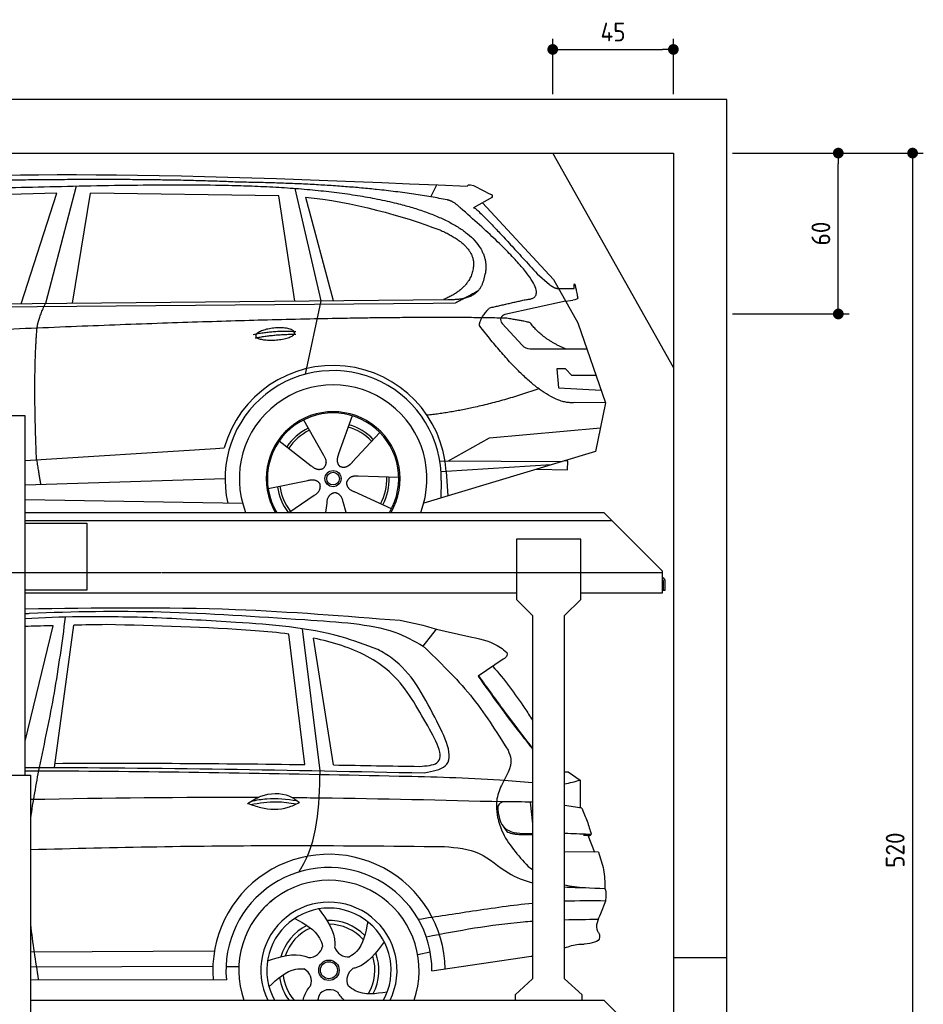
# Model space of a CAD drawing. Header units: millimetres. Extents: x -328 to 6332, y -257 to 9648.
# Tile 7 of 7: x 2962 to 6332, y 5975 to 9648. Entities that reach past the tile are written whole.
import ezdxf

# ---------------------------------------------------------------- set-up
doc = ezdxf.new("R2010")
doc.units = ezdxf.units.MM
doc.linetypes.add('GEN3', pattern=[6.25, 5, -1.25])
for name, color, linetype in [('3', 6, 'GEN3'), ('4', 3, 'Continuous'), ('5', 3, 'Continuous'), ('car', 10, 'Continuous')]:
    doc.layers.add(name, color=color, linetype=linetype)
doc.styles.get("Standard").update_dxf_attribs({"font": 'ISOCP.SHX'})
doc.dimstyles.new('GEN-ISO$0', dxfattribs={"dimscale": 20, "dimtxt": 3.5, "dimasz": 2, "dimexe": 2, "dimexo": 1, "dimgap": 1.5, "dimtad": 1, "dimdec": 1, "dimlfac": 0.1, "dimdsep": 46, "dimtxsty": 'STANDARD', "dimblk": 'PUNKT', "dimcen": 2, "dimclrd": 256, "dimclre": 256, "dimclrt": 2, "dimadec": 0, "dimazin": 0, "dimtp": 0.1, "dimtm": 0.1, "dimtfac": 0.71, "dimtdec": 1, "dimtmove": 2, "dimatfit": 3, "dimldrblk": 'PUNKT', "dimfxl": 1, "dimtolj": 1, "dimarcsym": 0})

# ---------------------------------------------------------------- blocks, each defined once
blk = doc.blocks.new('PUNKT')
at = {"layer": '4', "color": 0, "linetype": 'ByBlock'}
blk.add_line((-0.5, 0), (-1, 0), dxfattribs=at)
at = {"layer": '4', "color": 0, "linetype": 'ByBlock', "const_width": 0.5}
blk.add_lwpolyline([(-0.25, 0, 1), (0.25, 0, 1)], format="xyb", close=True, dxfattribs=at)
blk = doc.blocks.new('*D7')
at = {"layer": '5', "lineweight": -2}
for p, q in [((5620, 9150), (6332.3, 9150)), ((6292.3, 9110), (6292.3, 3990)), ((5731.2, 3950), (6332.3, 3950))]:
    blk.add_line(p, q, dxfattribs=at)
at = {"layer": 'DEFPOINTS', "color": 0}
for p in [(5600, 9150), (5711.2, 3950), (6292.3, 3950)]:
    blk.add_point(p, dxfattribs=at)
at = {"layer": '5', "lineweight": -2, "xscale": 40, "yscale": 40, "zscale": 40}
for p, rotation in [((6292.3, 9150), 90), ((6292.3, 3950), 270)]:
    blk.add_blockref('PUNKT', p, dxfattribs=dict(at, rotation=rotation))
at = {"layer": '5', "color": 2, "insert": (6227.3, 6550), "char_height": 70, "attachment_point": 5, "rotation": 90}
blk.add_mtext('\\A1;520', dxfattribs=at)
blk = doc.blocks.new('*D8')
at = {"layer": '5', "lineweight": -2}
for p, q in [((5620, 9150), (6055.2, 9150)), ((6015.2, 8590), (6015.2, 9110)), ((5620, 8550), (6055.2, 8550))]:
    blk.add_line(p, q, dxfattribs=at)
at = {"layer": 'DEFPOINTS', "color": 0}
for p in [(5600, 9150), (6015.2, 9150), (5600, 8550)]:
    blk.add_point(p, dxfattribs=at)
at = {"layer": '5', "lineweight": -2, "xscale": 40, "yscale": 40, "zscale": 40}
for p, rotation in [((6015.2, 9150), 90), ((6015.2, 8550), 270)]:
    blk.add_blockref('PUNKT', p, dxfattribs=dict(at, rotation=rotation))
at = {"layer": '5', "color": 2, "insert": (5950.2, 8850), "char_height": 70, "attachment_point": 5, "rotation": 90}
blk.add_mtext('\\A1;60', dxfattribs=at)
blk = doc.blocks.new('*D9')
at = {"layer": '5', "lineweight": -2}
for p, q in [((4950, 9370), (4950, 9576.7)), ((5400, 9370), (5400, 9576.7)), ((4990, 9536.7), (5360, 9536.7))]:
    blk.add_line(p, q, dxfattribs=at)
at = {"layer": 'DEFPOINTS', "color": 0}
for p in [(5400, 9536.7), (4950, 9350), (5400, 9350)]:
    blk.add_point(p, dxfattribs=at)
at = {"layer": '5', "lineweight": -2, "xscale": 40, "yscale": 40, "zscale": 40, "rotation": 180}
blk.add_blockref('PUNKT', (4950, 9536.7), dxfattribs=at)
at = {"layer": '5', "lineweight": -2, "xscale": 40, "yscale": 40, "zscale": 40}
blk.add_blockref('PUNKT', (5400, 9536.7), dxfattribs=at)
at = {"layer": '5', "color": 2, "insert": (5175, 9601.7), "char_height": 70, "attachment_point": 5}
blk.add_mtext('\\A1;45', dxfattribs=at)

msp = doc.modelspace()

# ---------------------------------------------------------------- linework, layer by layer
for p, q in [((5400, 8350), (4950, 9150)), ((2982, 8170), (2662, 8170)), ((2982, 7810), (5140, 7810)), ((5360, 7590), (5140, 7810)), ((2982, 7770), (3212.5, 7770)), ((3212.5, 7770), (3212.5, 7520)), ((4814.5, 7710), (4814.5, 7485)), ((5054.5, 7710), (4814.5, 7710)), ((5054.5, 7485), (5054.5, 7710)), ((5360, 7510), (5360, 7590)), ((5360, 7557.727), (5360, 7550)), ((3212.5, 7520), (2982, 7520)), ((2982, 7510), (4814.5, 7510)), ((5054.5, 7510), (5360, 7510)), ((4874.5, 7425), (4814.5, 7485)), ((5054.5, 7485), (4994.5, 7425)), ((4874.5, 7425), (4874.5, 6603.134)), ((4994.5, 6611.273), (4994.5, 7425)), ((2641, 6830), (3003.019, 6830)), ((3003, 265), (3003, 6830)), ((4994.5, 6070), (4994.5, 6611.273)), ((4874.5, 6603.134), (4874.5, 6070)), ((5400, 6150), (5600, 6150)), ((4874.5, 6070), (4809.5, 6010)), ((5059.5, 6010), (4994.5, 6070)), ((3003, 5990), (5140, 5990)), ((4809.5, 6010), (4809.5, 5990)), ((5059.5, 5990), (5059.5, 6010)), ((5360, 5770), (5140, 5990))]:
    msp.add_line(p, q)
for points in [[(5600, 3950), (5600, 6150), (5600, 9350), (0, 9350), (0, 0), (5600, 0), (5600, 3750), (5698.53, 3750), (5718.661, 3797.939), (5691.114, 3865.733), (5726.078, 3899.63), (5711.245, 3950), (5400, 3950), (5400, 200), (4950, 192.931), (4950, 91.608), (4850, 91.608), (4850, 176.952), (200, 250), (200, 9150), (5400, 9150), (5400, 3950)], [(2982, 6830), (2982, 8170)], [(2982, 7780), (5170, 7780)]]:
    msp.add_lwpolyline(points)
msp.add_lwpolyline([(5360, 7557.727, -0.18267581), (5362, 7552.435), (5362, 7520), (5370, 7520), (5370, 7552.435, 0.30561468), (5360, 7567.268)], format="xyb")
at = {"layer": '3'}
msp.add_line((5360, 7585), (295, 7585), dxfattribs=at)
at = {"layer": 'car'}
for p, q in [((3099.752, 9000.766), (2506.073, 8983.428)), ((2967.531, 8588.347), (3099.752, 9000.766)), ((3172.881, 9027.154), (3057.569, 8589.218)), ((3159.222, 8590.202), (3226.303, 9000.015)), ((3927.985, 8990.116), (3226.303, 9000.015)), ((3987.634, 9018.451), (4084.725, 8599.159)), ((4494.915, 8986.798), (4517.298, 9031.499)), ((3987.521, 8598.219), (3927.985, 8990.116)), ((4027.608, 8985.916), (4130.708, 8599.604)), ((4724.886, 8985.181), (4654.817, 8946.018)), ((4688.062, 8964.599), (4952.417, 8678.658)), ((4892.095, 8699.736), (4937.711, 8659.916)), ((4952.417, 8678.658), (5043.049, 8516.504)), ((4966.163, 8645.496), (5030.505, 8644.588)), ((1907.347, 8578.087), (4559.162, 8603.751)), ((4084.725, 8599.159), (4026.346, 8324.935)), ((4997.733, 8597.581), (4771.337, 8547.656)), ((4997.733, 8597.581), (5025.427, 8601.59)), ((1860.449, 8568.743), (4503.687, 8589.755)), ((4503.687, 8589.755), (4586.567, 8591.223)), ((4760.957, 8514.55), (4836.014, 8433.346)), ((5043.049, 8516.504), (5147.408, 8218.859)), ((4865.239, 8420.497), (5076.987, 8419.707)), ((4997.733, 8345.631), (4965.075, 8345.631)), ((4965.075, 8345.631), (4971.939, 8274.135)), ((5021.519, 8319.813), (4997.733, 8345.631)), ((5112.012, 8319.813), (5021.519, 8319.813)), ((4971.939, 8274.135), (5131.024, 8265.588)), ((5147.408, 8218.859), (5030.505, 8219.295)), ((5147.408, 8218.859), (5109.52, 8036.908)), ((4020.29, 8154.646), (4094.933, 8022.904)), ((4202.437, 8170.04), (4150.963, 8027.64)), ((4714.551, 8088.239), (5127.955, 8125.439)), ((4304.547, 8108.274), (4202.32, 7996.575)), ((4559.226, 8001.424), (4714.551, 8088.239)), ((2982, 8002.97), (3691.698, 8048.247)), ((3691.698, 8048.247), (3724.166, 8050.319)), ((3929.994, 8076.62), (4049.518, 7983.661)), ((5109.52, 8036.908), (4468.826, 7844.107)), ((4528.856, 8001.537), (4986.306, 7999.829)), ((4944.381, 7987.213), (4552.76, 7962.229)), ((4889.722, 7970.765), (5005.513, 7968.807)), ((5006.066, 8001.496), (4992.6, 8001.724)), ((5005.513, 7968.807), (5006.066, 8001.496)), ((2982, 7912.511), (3727.923, 7935.707)), ((4375.474, 7939.799), (4224.137, 7944.75)), ((4552.76, 7962.229), (4533.51, 7961)), ((4552.76, 7962.229), (4558.573, 7871.114)), ((3888.348, 7898.631), (4036.707, 7928.91)), ((4534.271, 7928.498), (4533.171, 7863.47)), ((3966.165, 7810), (4059.996, 7873.591)), ((4348.286, 7823.6), (4210.463, 7886.307)), ((2982, 7857.816), (3793.013, 7844.107)), ((4104.201, 7810), (4108.109, 7844.488)), ((4179.35, 7810), (4167.917, 7849.543)), ((2982, 6956.717), (3086.606, 7387.186)), ((3091.991, 6858.241), (3163.54, 7388.924)), ((4025.124, 6869.28), (3966.117, 7355.903)), ((4082.332, 6845.977), (4016.815, 7375.924)), ((4467.176, 7311.103), (4515.981, 7374.615)), ((4132.412, 6867.717), (4057.797, 7340.839)), ((4764.989, 7262.051), (4671.984, 7198.745)), ((4994.5, 6841.711), (5007.483, 6842.069)), ((5007.483, 6842.069), (5051.945, 6811.203)), ((5051.945, 6811.203), (5051.914, 6707.057)), ((4865.998, 6729.105), (4874.5, 6648.342)), ((5080.906, 6605.32), (5105.345, 6542.39)), ((5120.107, 6542.262), (4994.5, 6543.35)), ((5146.714, 6360.297), (5128.57, 6312.866)), ((3003, 6170.464), (3688.272, 6174.626)), ((4446.212, 6161.191), (4493.017, 6170.111)), ((4499.216, 6099.539), (4869.975, 6154.035)), ((3003, 6114.771), (3682.336, 6117.613)), ((3731.409, 6116.071), (3779.069, 6115.491)), ((3003, 6067.653), (3732.732, 6066.298))]:
    msp.add_line(p, q, dxfattribs=at)
for centre, radius in [((4130.506, 7935.837), 30.149), ((4130.506, 7935.837), 23.625), ((4115.228, 6101.945), 38.176), ((4115.228, 6101.945), 31.574)]:
    msp.add_circle(centre, radius, dxfattribs=at)
for centre, radius, start, end in [((4775.644, 8528.126), 20, 102.435753, 222.747291), ((4865.388, 8460.497), 40, 222.747291, 269.78612), ((4130.92, 7935.316), 422.698, 3.650408, 164.21264), ((4130.92, 7935.316), 403.409, 359.031542, 193.114614), ((4130.92, 7935.316), 350, 339.019775, 200.980225), ((4130.92, 7935.316), 250, 329.916339, 210.083661), ((4130.506, 7935.837), 245, 329.094752, 210.905248), ((4130.506, 7935.837), 209.639, 116.262002, 145.39945), ((4130.506, 7935.837), 200.649, 44.115177, 73.546276), ((4130.506, 7935.837), 209.639, 44.262002, 73.39945), ((4130.506, 7935.837), 200.649, 116.115177, 145.546276), ((4130.506, 7935.837), 200.649, 332.115177, 1.546276), ((4130.506, 7935.837), 209.639, 332.262002, 1.39945), ((4130.506, 7935.837), 209.639, 188.262002, 216.888086), ((4130.506, 7935.837), 200.649, 188.115177, 217.546276), ((4115.174, 6101.361), 433.143, 0.713034, 184.611464), ((4115.174, 6101.361), 384.046, 359.728185, 185.238388), ((4115.174, 6101.361), 336.401, 340.668317, 199.331683), ((4115.198, 6101.936), 254.002, 333.852188, 206.147812), ((4115.228, 6101.945), 231.908, 331.137179, 208.862821), ((4115.228, 6101.945), 186.234, 44.26331, 92.401076), ((4115.228, 6101.945), 186.234, 116.262636, 164.391182), ((4115.228, 6101.945), 171.516, 113.590508, 161.725726), ((4115.228, 6101.945), 171.516, 41.590242, 89.735966), ((4040.157, 6201.434), 52.287, 268.672155, 348.430967), ((4186.649, 6204.086), 52.287, 196.672155, 276.430967), ((4115.228, 6101.945), 171.516, 329.577035, 17.73023), ((4115.228, 6101.945), 186.234, 332.251274, 20.396389), ((3997.409, 6061.292), 52.287, 340.672155, 60.430967), ((4234.44, 6065.582), 52.287, 124.672155, 204.430967), ((4115.228, 6101.945), 186.234, 188.250185, 216.948741), ((4115.228, 6101.945), 171.516, 185.577469, 220.743822), ((4117.483, 5977.331), 52.287, 52.672155, 132.430967)]:
    msp.add_arc(centre, radius, start, end, dxfattribs=at)
for points, degree in [([(2286.203, 9019.956), (2698.159, 9091.514), (3458.346, 9079.032), (4630.852, 9026.48)], 3), ([(3780.92, 9041.384), (3432.56, 9057.582), (2816.677, 9047.22)], 2), ([(4556.487, 8975.428), (4255.361, 9035.297), (3780.92, 9041.384)], 2), ([(4630.852, 9026.48), (4639.229, 9045.968), (4686.633, 9009.266), (4724.104, 8993.762)], 3), ([(4027.608, 8985.916), (4199.462, 8969.332), (4395.558, 8914.636), (4528.856, 8863.219)], 3), ([(4606.179, 8945.045), (4580.221, 8970.736), (4556.487, 8975.428)], 2), ([(4724.886, 8985.181), (4726.551, 8986.825), (4722.055, 8988.991), (4726.633, 8992.716), (4724.104, 8993.762)], 4), ([(4851.794, 8604.166), (4992.525, 8609.085), (4606.179, 8945.045)], 2), ([(4654.817, 8946.018), (4659.056, 8956.756), (4892.095, 8699.736)], 2), ([(4528.856, 8863.219), (4644.544, 8813.309), (4654.195, 8747.178)], 2), ([(4654.195, 8747.178), (4659.801, 8652.703), (4542.513, 8603.59)], 2), ([(4559.162, 8603.751), (4609.249, 8604.236), (4676.892, 8606.594), (4689.949, 8656.439), (4698.187, 8699.673)], 4), ([(4586.567, 8591.223), (4616.913, 8607.482), (4672.52, 8637.357)], 2), ([(4937.711, 8659.916), (4946.02, 8652.663), (4963.802, 8642.636), (4968.399, 8645.12), (4970.302, 8646.659)], 4), ([(5030.505, 8644.588), (5028.577, 8692.593), (5043.063, 8609.288)], 2), ([(4714.574, 8572.752), (4851.794, 8604.166)], 1), ([(5043.063, 8609.288), (5043.319, 8605.578), (5035.566, 8603.056), (5025.413, 8601.588)], 3), ([(3026.457, 8497.021), (3029.287, 8528.037), (3057.569, 8589.218)], 2), ([(4676.89, 8506.32), (4674.622, 8530.471), (4714.574, 8572.752)], 2), ([(4778.456, 8534.052), (3901.801, 8554.437), (1469.772, 8419.972)], 2), ([(4866.3, 8516.476), (4865.012, 8519.476), (4778.456, 8534.052)], 2), ([(3024.731, 8005.696), (3011.081, 8318.95), (3026.457, 8497.021)], 2), ([(3833.03, 8473.317), (3908.455, 8490.212), (3991.969, 8484.428)], 2), ([(5030.505, 8219.295), (4907.523, 8206.48), (4676.89, 8506.32)], 2), ([(4997.733, 8420.003), (4912.071, 8455.105), (4866.3, 8516.476)], 2), ([(3840.207, 8460.485), (3914.215, 8475.078), (3992.13, 8474.335)], 2), ([(4898.591, 8270.651), (4673.905, 8193.197), (4481.126, 8172.02)], 2), ([(4094.933, 8022.904), (4112.971, 7996.513), (4096.207, 7975.53)], 2), ([(4150.963, 8027.64), (4146.425, 8015.085), (4142.473, 8001.056), (4146.853, 7987.259), (4157.658, 7980.724)], 4), ([(3024.731, 8005.696), (3034.871, 7940.82), (3039.887, 7914.311)], 2), ([(4049.518, 7983.661), (4073.014, 7961.986), (4096.207, 7975.53)], 2), ([(4202.32, 7996.575), (4193.307, 7986.727), (4182.716, 7976.714), (4168.463, 7974.188), (4157.658, 7980.724)], 4), ([(4224.137, 7944.75), (4192.388, 7948.474), (4181.586, 7923.885)], 2), ([(4036.707, 7928.91), (4067.381, 7937.91), (4082.156, 7915.482)], 2), ([(4059.996, 7873.591), (4087.871, 7889.24), (4082.156, 7915.482)], 2), ([(4210.463, 7886.307), (4180.357, 7897.056), (4181.586, 7923.885)], 2), ([(4108.109, 7844.488), (4109.028, 7876.442), (4134.924, 7883.564)], 2), ([(4167.917, 7849.543), (4161.648, 7880.889), (4134.924, 7883.564)], 2), ([(2982, 7450.6), (2982.398, 7450.61), (2982.796, 7450.62), (2983.194, 7450.63)], 3), ([(3283.792, 7391.329), (3243.709, 7390.551), (3203.627, 7389.774), (3163.54, 7388.924)], 3), ([(4380.298, 7407.249), (4426.36, 7397.904), (4472.422, 7388.559), (4515.981, 7374.615)], 3), ([(4870.355, 6932.993), (4871.737, 6930.941), (4873.118, 6928.89), (4874.5, 6926.84)], 3), ([(3094.074, 6873.691), (3404.418, 6875.443), (3714.795, 6873.539), (4025.124, 6869.28)], 3), ([(2982, 6858.331), (3478.203, 6858.692), (3974.407, 6848.404), (4470.612, 6838.116)], 3), ([(3003, 6669.162), (3011.662, 6732.272), (3023.435, 6795.301), (3035.209, 6858.33)], 3), ([(4132.412, 6867.717), (4239.334, 6866.073), (4346.25, 6864.197), (4453.167, 6862.321)], 3), ([(4994.5, 6797.657), (5013.804, 6800.479), (5032.875, 6805.841), (5051.945, 6811.203)], 3), ([(3849.636, 6745.987), (3567.434, 6747.156), (3285.199, 6744.259), (3003, 6738.389)], 3), ([(4874.5, 6728.802), (4838.033, 6730.222), (4801.423, 6730.079), (4764.813, 6729.936)], 3), ([(5058.197, 6705.998), (5036.978, 6709.779), (5015.759, 6713.559), (4994.5, 6716.899)], 3), ([(4842.357, 6608.098), (4853.071, 6608.125), (4863.785, 6608.152), (4874.5, 6608.188)], 3), ([(4857.841, 6489.409), (4863.387, 6485.455), (4868.933, 6481.501), (4874.5, 6477.603)], 3), ([(4994.5, 6421.015), (5042.256, 6410.155), (5093.555, 6408.626), (5144.854, 6407.097)], 3), ([(4994.5, 6412.69), (5020.298, 6411.344), (5046.422, 6410.795), (5072.546, 6410.246)], 3), ([(5144.854, 6407.097), (5150.723, 6390.389), (5147.364, 6373.714), (5146.714, 6360.297)], 3), ([(3880.147, 6342.044), (3887.411, 6348.522), (3894.675, 6355), (3901.887, 6361.504)], 3), ([(5146.714, 6360.297), (5095.939, 6360.607), (5045.164, 6360.917), (4994.5, 6359.276)], 3), ([(5119.234, 6291.195), (5077.637, 6290.754), (5036.039, 6290.313), (4994.5, 6289.266)], 3), ([(3032.255, 6067.599), (3021.64, 6135.902), (3011.025, 6204.205), (3003, 6272.44)], 3), ([(4870.102, 6154.073), (4871.568, 6154.349), (4873.034, 6154.625), (4874.5, 6154.902)], 3), ([(4074.1, 5990), (4076.058, 5998.648), (4079.131, 6007.286), (4082.205, 6015.924)], 3)]:
    msp.add_open_spline(points, degree=degree, dxfattribs=at)
for points, degree, knots in [([(2455.9, 9007.775), (2482.828, 9008.821), (2621.844, 9013.195), (3643.063, 9042.702), (4263.337, 9041.938), (4733.756, 8886.345), (4698.187, 8699.673)], 4, [0.082131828, 0.082131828, 0.082131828, 0.082131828, 0.082131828, 0.258851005, 0.508851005, 1, 1, 1, 1, 1]), ([(3841.917, 8468.024), (3841.056, 8476.265), (3862.058, 8492.611), (3944.732, 8512.742), (4037.697, 8479.67), (3951.402, 8448.037), (3866.628, 8448.671), (3842.779, 8459.788), (3841.917, 8468.024)], 5, [0, 0, 0, 0, 0, 0, 0.30010604, 0.50010604, 0.70010604, 1, 1, 1, 1, 1, 1]), ([(2983.194, 7450.63), (3244.395, 7454.279), (3710.827, 7460.795), (4175.737, 7423.61), (4380.298, 7407.249)], 3, [0, 0, 0, 0, 783.1318761, 1398.45159809, 1398.45159809, 1398.45159809, 1398.45159809]), ([(2982, 7432.5), (2987.605, 7432.781), (3156.605, 7441.054), (3504.635, 7445.684), (3906.535, 7417.267), (4150.332, 7401.8), (4208.034, 7394.992)], 3, [374.20948853, 374.20948853, 374.20948853, 374.20948853, 391.04113045, 881.65190656, 1416.36611316, 1602.40445222, 1602.40445222, 1602.40445222, 1602.40445222]), ([(3473.659, 7416.713), (3377.009, 7419.088), (3213.052, 7423.116), (3049.224, 7416.787), (2982, 7413.218)], 3, [0, 0, 0, 0, 289.92578759, 491.83208865, 491.83208865, 491.83208865, 491.83208865]), ([(3035.209, 6858.33), (3054.964, 6950.77), (3094.659, 7136.512), (3120.15, 7324.729), (3132.954, 7419.274)], 3, [0, 0, 0, 0, 283.47066553, 569.57950884, 569.57950884, 569.57950884, 569.57950884]), ([(3086.606, 7387.186), (3055.343, 7386.429), (3020.476, 7385.504), (2985.602, 7384.447), (2982, 7384.336)], 3, [197.25653586, 197.25653586, 197.25653586, 197.25653586, 291.06345214, 301.86682766, 301.86682766, 301.86682766, 301.86682766]), ([(3966.117, 7355.903), (3924.434, 7361.29), (3697.066, 7381.543), (3469.442, 7386.933), (3283.792, 7391.329)], 3, [637.56260995, 637.56260995, 637.56260995, 637.56260995, 763.5499019, 1320.8101244, 1320.8101244, 1320.8101244, 1320.8101244]), ([(4297.385, 7298.613), (4252.128, 7315.303), (4082.654, 7377.8), (3801.222, 7398.499), (3571.634, 7411.265), (3473.659, 7416.713)], 3, [0, 0, 0, 0, 144.38685037, 540.67992324, 835.69120666, 835.69120666, 835.69120666, 835.69120666]), ([(4208.034, 7394.992), (4260.284, 7387.884), (4351.982, 7375.41), (4432.526, 7330.446), (4467.176, 7311.103)], 3, [0, 0, 0, 0, 156.40957279, 274.49702776, 274.49702776, 274.49702776, 274.49702776]), ([(4515.981, 7374.615), (4559.745, 7364.706), (4639.919, 7346.553), (4734.32, 7325.121), (4770.848, 7293.704), (4778.664, 7286.981)], 3, [0, 0, 0, 0, 135.79118278, 248.76576552, 279.52055206, 279.52055206, 279.52055206, 279.52055206]), ([(4476.867, 7025.527), (4437.53, 7094.898), (4364.026, 7224.52), (4193.972, 7307.457), (4093.136, 7333.595), (4057.797, 7340.839)], 3, [0, 0, 0, 0, 233.68439884, 436.64492721, 544.70603413, 544.70603413, 544.70603413, 544.70603413]), ([(4467.176, 7311.103), (4528.415, 7252.087), (4649.589, 7135.313), (4739.129, 6992.849), (4783.416, 6922.385)], 3, [0, 0, 0, 0, 254.08987254, 502.76225998, 502.76225998, 502.76225998, 502.76225998]), ([(4510.2, 7045.592), (4466.685, 7129.21), (4413.099, 7232.182), (4315.693, 7288.102), (4297.385, 7298.613)], 3, [0, 0, 0, 0, 271.55977311, 334.41548981, 334.41548981, 334.41548981, 334.41548981]), ([(4778.664, 7286.981), (4779.385, 7283.182), (4781.443, 7272.338), (4771.469, 7266.102), (4764.989, 7262.051)], 3, [0, 0, 0, 0, 10.85543163, 30.97910088, 30.97910088, 30.97910088, 30.97910088]), ([(4725.963, 7235.487), (4769.917, 7187.851), (4819.394, 7118.709), (4865.013, 7049.556), (4874.5, 7034.945)], 3, [395.65394345, 395.65394345, 395.65394345, 395.65394345, 587.12250194, 638.4116144, 638.4116144, 638.4116144, 638.4116144]), ([(4671.984, 7198.745), (4722.915, 7127.174), (4787.04, 7037.063), (4856.138, 6950.751), (4870.355, 6932.993)], 3, [0, 0, 0, 0, 263.42526544, 331.66454725, 331.66454725, 331.66454725, 331.66454725]), ([(4673.496, 7199.775), (4705.18, 7155.939), (4762.684, 7076.383), (4821.727, 6997.964), (4848.237, 6962.753)], 3, [0, 0, 0, 0, 162.25725001, 294.47782475, 294.47782475, 294.47782475, 294.47782475]), ([(4453.167, 6862.321), (4478.837, 6864.28), (4564.82, 6870.842), (4513.127, 6961.756), (4476.867, 7025.527)], 3, [0, 0, 0, 0, 66.11082204, 221.4407691, 221.4407691, 221.4407691, 221.4407691]), ([(4470.612, 6838.116), (4501.802, 6844.112), (4602.578, 6863.486), (4547.933, 6971.209), (4510.2, 7045.592)], 3, [0, 0, 0, 0, 83.00993091, 268.20753088, 268.20753088, 268.20753088, 268.20753088]), ([(4848.237, 6962.753), (4855.826, 6953.947), (4865.087, 6943.2), (4873.072, 6931.503), (4874.5, 6929.38)], 3, [0, 0, 0, 0, 34.81504787, 42.48772705, 42.48772705, 42.48772705, 42.48772705]), ([(4783.416, 6922.385), (4787.773, 6911.512), (4805.429, 6867.452), (4761.276, 6805.682), (4739.395, 6743.884), (4740.367, 6712.707), (4740.713, 6701.589)], 3, [0, 0, 0, 0, 34.09795283, 138.17510847, 197.88759598, 230.98336188, 230.98336188, 230.98336188, 230.98336188]), ([(2982, 6845.779), (3048.622, 6845.797), (3513.908, 6844.7), (3979.108, 6834.927), (4377.698, 6826.553)], 3, [1070.90526851, 1070.90526851, 1070.90526851, 1070.90526851, 1270.77070837, 2466.7509464, 2466.7509464, 2466.7509464, 2466.7509464]), ([(4002.4, 6468.476), (4005.128, 6472.371), (4074.687, 6576.142), (4078.583, 6713.671), (4082.332, 6845.977)], 3, [175.1820291, 175.1820291, 175.1820291, 175.1820291, 189.89009308, 562.59257258, 562.59257258, 562.59257258, 562.59257258]), ([(4377.698, 6826.553), (4502.887, 6823.651), (4668.751, 6819.806), (4833.986, 6805.646), (4874.5, 6802.048)], 3, [0, 0, 0, 0, 375.49028851, 497.4930681, 497.4930681, 497.4930681, 497.4930681]), ([(3811.616, 6724.587), (3827.602, 6734.411), (3873.774, 6762.784), (3952.187, 6766.222), (3993.279, 6736.745), (4005.284, 6728.133)], 3, [0, 0, 0, 0, 56.38615768, 162.85270925, 206.79253599, 206.79253599, 206.79253599, 206.79253599]), ([(3811.616, 6724.587), (3827.682, 6718.676), (3875.829, 6701.66), (3946.676, 6699.521), (3991.333, 6721.323), (4005.284, 6728.133)], 3, [5.20857777, 5.20857777, 5.20857777, 5.20857777, 44.19858244, 121.45502053, 156.55165958, 156.55165958, 156.55165958, 156.55165958]), ([(3823.352, 6720.418), (3855.7, 6725.823), (3912.306, 6735.281), (3968.721, 6726.446), (3992.893, 6722.153)], 3, [0, 0, 0, 0, 73.87869257, 129.28264643, 129.28264643, 129.28264643, 129.28264643]), ([(3825.227, 6732.856), (3844.722, 6736.798), (3901.158, 6747.318), (3958.412, 6740.06), (3995.897, 6734.802)], 3, [7.57653008, 7.57653008, 7.57653008, 7.57653008, 52.54453162, 137.65923726, 137.65923726, 137.65923726, 137.65923726]), ([(4764.813, 6729.936), (4538.226, 6735.579), (4276.582, 6742.095), (4014.891, 6744.851), (3979.827, 6745.155)], 3, [0, 0, 0, 0, 679.94077212, 785.14268485, 785.14268485, 785.14268485, 785.14268485]), ([(4764.813, 6729.936), (4757.592, 6726.701), (4743.82, 6720.531), (4745.182, 6705.668), (4745.829, 6698.598)], 3, [0, 0, 0, 0, 21.2763028, 40.57534917, 40.57534917, 40.57534917, 40.57534917]), ([(4740.713, 6701.589), (4741.383, 6694.356), (4743.894, 6667.254), (4768.879, 6587.328), (4820.185, 6530.857), (4857.841, 6489.409)], 3, [0, 0, 0, 0, 21.78639458, 81.63409399, 246.74740324, 246.74740324, 246.74740324, 246.74740324]), ([(4745.829, 6698.598), (4748.831, 6677.091), (4753.158, 6646.09), (4789.494, 6617.955), (4828.902, 6611.552), (4858.778, 6611.694), (4874.5, 6612.018)], 3, [0, 0, 0, 0, 61.68814119, 88.91579557, 131.37711416, 178.6572207, 178.6572207, 178.6572207, 178.6572207]), ([(5058.197, 6705.998), (5065.294, 6690.127), (5079.344, 6658.704), (5088.73, 6625.588), (5093.376, 6609.199)], 3, [0, 0, 0, 0, 52.08157366, 103.11322652, 103.11322652, 103.11322652, 103.11322652]), ([(4764.627, 6639.785), (4768.642, 6632.344), (4775.973, 6618.757), (4795.305, 6612.795), (4811.577, 6609.338), (4826.708, 6608.656), (4837.39, 6608.275), (4842.357, 6608.098)], 3, [0, 0, 0, 0, 24.29980573, 44.3743889, 57.43354771, 74.61313086, 89.53793221, 89.53793221, 89.53793221, 89.53793221]), ([(4994.5, 6613.125), (4998.505, 6613.066), (5031.477, 6612.456), (5064.427, 6610.722), (5093.376, 6609.199)], 3, [109.79106581, 109.79106581, 109.79106581, 109.79106581, 121.81112777, 208.75100437, 208.75100437, 208.75100437, 208.75100437]), ([(5064.955, 6606.129), (5068.519, 6605.956), (5075.626, 6605.611), (5082.73, 6605.222), (5086.271, 6605.028)], 3, [0, 0, 0, 0, 10.70534834, 21.34402657, 21.34402657, 21.34402657, 21.34402657]), ([(5086.271, 6605.028), (5088.033, 6604.98), (5091.331, 6604.891), (5092.726, 6607.83), (5093.376, 6609.199)], 3, [0, 0, 0, 0, 4.79867602, 8.97789448, 8.97789448, 8.97789448, 8.97789448]), ([(3003, 6552.421), (3316.374, 6561.01), (3830.723, 6570.62), (4345.145, 6565.441), (4546.106, 6563.418)], 3, [2106.33012007, 2106.33012007, 2106.33012007, 2106.33012007, 3046.71569269, 3649.59835201, 3649.59835201, 3649.59835201, 3649.59835201]), ([(4546.106, 6563.418), (4591.256, 6559.575), (4681.237, 6551.915), (4772.655, 6463.129), (4842.857, 6436.397), (4874.5, 6428.541)], 3, [0, 0, 0, 0, 132.0898391, 263.24135713, 362.01210177, 362.01210177, 362.01210177, 362.01210177]), ([(5120.107, 6542.262), (5127.819, 6520.895), (5143.574, 6477.243), (5143.969, 6430.818), (5144.171, 6407.117)], 3, [0, 0, 0, 0, 67.6224914, 138.15469868, 138.15469868, 138.15469868, 138.15469868]), ([(4078.108, 6330.889), (4107.675, 6289.488), (4140.291, 6243.818), (4137.102, 6193.791), (4136.56, 6189.085)], 3, [0, 0, 0, 0, 140.86220674, 155.38829952, 155.38829952, 155.38829952, 155.38829952]), ([(4874.5, 6351.356), (4799.867, 6344.091), (4657.882, 6323.071), (4516.37, 6301.499), (4449.018, 6291.203)], 3, [272.55262909, 272.55262909, 272.55262909, 272.55262909, 497.58316337, 702.08352874, 702.08352874, 702.08352874, 702.08352874]), ([(3987.423, 6295.498), (4025.146, 6274.809), (4073.457, 6248.314), (4088.945, 6201.701), (4091.37, 6190.892)], 3, [0, 0, 0, 0, 119.17913262, 152.62743133, 152.62743133, 152.62743133, 152.62743133]), ([(4259.802, 6283.271), (4251.783, 6241.001), (4241.519, 6186.896), (4202.01, 6157.764), (4192.506, 6152.127)], 3, [0, 0, 0, 0, 119.17913262, 152.5469721, 152.5469721, 152.5469721, 152.5469721]), ([(4874.5, 6284), (4862.845, 6283.217), (4729.94, 6273.2), (4598.396, 6249.113), (4478.509, 6225.775)], 3, [244.74941897, 244.74941897, 244.74941897, 244.74941897, 279.84482947, 645.25211884, 645.25211884, 645.25211884, 645.25211884]), ([(5128.57, 6312.866), (5118.117, 6290.013), (5105.649, 6262.755), (5121.292, 6241.113), (5123.821, 6237.615)], 3, [0, 0, 0, 0, 65.64358952, 78.29812644, 78.29812644, 78.29812644, 78.29812644]), ([(4321.484, 6207.961), (4291.246, 6167.047), (4257.878, 6121.898), (4209.291, 6109.48), (4204.629, 6108.539)], 3, [0, 0, 0, 0, 140.86220674, 155.44426107, 155.44426107, 155.44426107, 155.44426107]), ([(5123.821, 6237.615), (5124.572, 6233.161), (5129.015, 6206.799), (5095.492, 6202.611), (5067.633, 6199.131)], 3, [0, 0, 0, 0, 12.78278688, 75.6563783, 75.6563783, 75.6563783, 75.6563783]), ([(4994.5, 6185.4), (5011.814, 6191.471), (5035.675, 6199.439), (5060.767, 6199.197), (5067.633, 6199.131)], 3, [128.15717032, 128.15717032, 128.15717032, 128.15717032, 182.60392692, 203.11258303, 203.11258303, 203.11258303, 203.11258303]), ([(3885.989, 6137.412), (3934.501, 6152.738), (3988.033, 6169.651), (4034.64, 6151.139), (4038.964, 6149.161)], 3, [0, 0, 0, 0, 140.86220674, 155.44246075, 155.44246075, 155.44246075, 155.44246075]), ([(3891.624, 6040.229), (3922.958, 6069.712), (3963.083, 6107.468), (4012.196, 6107.797), (4023.222, 6106.764)], 3, [0, 0, 0, 0, 119.17913262, 152.61663369, 152.61663369, 152.61663369, 152.61663369]), ([(4018.513, 5990), (4022.489, 6005.736), (4030.332, 6024.645), (4043.546, 6040.569), (4046.786, 6044.09)], 3, [91.39676396, 91.39676396, 91.39676396, 91.39676396, 140.86220674, 155.53165377, 155.53165377, 155.53165377, 155.53165377]), ([(4332.344, 6020.445), (4289.932, 6014.096), (4236.108, 6006.038), (4195.454, 6037.323), (4186.834, 6043.956)], 3, [0, 0, 0, 0, 119.17913262, 151.24849964, 151.24849964, 151.24849964, 151.24849964]), ([(4172.234, 5990), (4166.492, 5995.153), (4158.128, 6004.22), (4151.419, 6014.828), (4149.071, 6018.998)], 3, [116.63223653, 116.63223653, 116.63223653, 116.63223653, 140.86220674, 155.53261951, 155.53261951, 155.53261951, 155.53261951])]:
    msp.add_open_spline(points, degree=degree, knots=knots, dxfattribs=at)

# ---------------------------------------------------------------- dimensions: what is measured, and where the dimension line sits
at = {"layer": '5'}
dim = msp.add_linear_dim(base=(5400, 9536.653), p1=(4950, 9350), p2=(5400, 9350), dimstyle='GEN-ISO$0', override={"dimlfac": 0.1}, dxfattribs=at)
dim.commit()
dim.dimension.update_dxf_attribs({"geometry": '*D9', "text_midpoint": (5175, 9601.653)})
for base, p1, p2, picture, middle in [((6292.315, 3950), (5600, 9150), (5711.245, 3950), '*D7', (6227.308, 6550)), ((6015.182, 9150), (5600, 8550), (5600, 9150), '*D8', (5950.182, 8850))]:
    dim = msp.add_linear_dim(base=base, p1=p1, p2=p2, angle=90, dimstyle='GEN-ISO$0', override={"dimlfac": 0.1}, dxfattribs=at)
    dim.commit()
    dim.dimension.update_dxf_attribs({"geometry": picture, "text_midpoint": middle})

doc.saveas('drawing.dxf')
